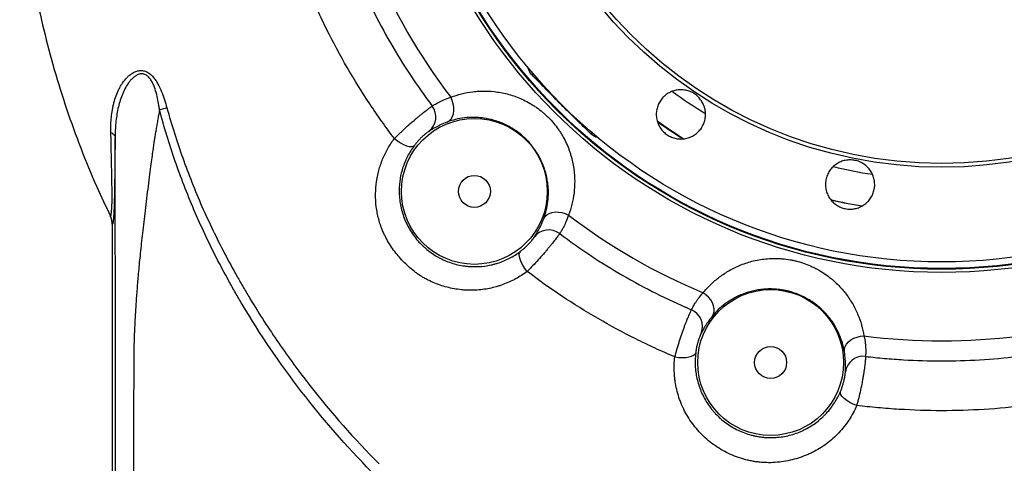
# Model space of a CAD drawing. Header units: millimetres. Extents: x 5255 to 12005, y 4675 to 12925.
# Tile 2 of 15: x 5726 to 8426, y 6648 to 7864. Entities that reach past the tile are written whole.
import ezdxf

# ---------------------------------------------------------------- set-up
doc = ezdxf.new("R2010")
doc.units = ezdxf.units.MM
doc.header["$LTSCALE"] = 5

msp = doc.modelspace()

# ---------------------------------------------------------------- linework, layer by layer
at = {"color": 7, "linetype": 'Continuous', "lineweight": 25}
msp.add_line((5979.5, 7303.7), (5979.5, 5800.2), dxfattribs=at)
at = {"color": 7, "linetype": 'Continuous', "lineweight": 25, "flags": 128}
for points in [[(6898.1, 7583.8), (6903.9, 7587.2), (6908.8, 7592.3), (6912.7, 7598.8), (6915.2, 7606.5), (6916.5, 7615.1), (6916.4, 7624.2), (6914.8, 7633.6), (6912, 7642.9), (6907.9, 7651.7)], [(6753.4, 7538.3), (6761.7, 7532.1), (6770.2, 7526.7), (6778.7, 7522.2), (6786.7, 7518.9), (6794, 7517), (6800.2, 7516.4), (6805, 7517.3), (6808.3, 7519.6)], [(7163.1, 7318.7), (7166.5, 7324.6), (7171.6, 7329.5), (7178.1, 7333.3), (7185.8, 7335.9), (7194.4, 7337.2), (7203.6, 7337), (7213, 7335.5), (7222.2, 7332.7), (7231, 7328.6)], [(7117.6, 7174.1), (7111.4, 7182.3), (7106, 7190.9), (7101.5, 7199.3), (7098.2, 7207.4), (7096.3, 7214.6), (7095.7, 7220.8), (7096.6, 7225.6), (7098.9, 7228.9)], [(7625.5, 7051.8), (7628.8, 7057.7), (7630.6, 7064.5), (7630.6, 7072.1), (7629, 7080), (7625.8, 7088.1), (7621.1, 7095.9), (7615.1, 7103.3), (7608, 7109.9), (7600.1, 7115.5)], [(7987.6, 6954.8), (7987.6, 6961.5), (7989.5, 6968.3), (7993.3, 6974.9), (7998.6, 6981), (8005.4, 6986.4), (8013.5, 6990.8), (8022.4, 6994.2), (8031.8, 6996.4), (8041.4, 6997.3)], [(7522.7, 6939.9), (7533, 6938.6), (7543.1, 6938.1), (7552.7, 6938.5), (7561.4, 6939.7), (7568.7, 6941.6), (7574.3, 6944.2), (7578.1, 6947.4), (7579.8, 6951)], [(8021.6, 6806.6), (8011.9, 6810.6), (8002.8, 6815.3), (7994.5, 6820.4), (7987.5, 6825.8), (7982, 6831.1), (7978.3, 6836.3), (7976.6, 6840.9), (7976.9, 6844.9)]]:
    msp.add_lwpolyline(points, dxfattribs=at)
at = {"color": 8, "linetype": 'Continuous', "lineweight": 25, "flags": 128}
msp.add_lwpolyline([(8035.2, 7352.8), (7987.4, 7361.6), (7950.7, 7369.6)], dxfattribs=at)
at = {"color": 7, "linetype": 'Continuous', "lineweight": 25}
for centre, radius in [((8254.5, 8675.2), 1503.7), ((8254.5, 8675.2), 1494.9), ((8254.5, 8675.2), 1493), ((8254.5, 8675.2), 1475), ((8254.5, 8675.2), 1215.5), ((8254.5, 8675.2), 1205), ((6972.9, 7393.6), 200), ((6972.9, 7393.6), 43.8), ((7785.4, 6924.5), 200), ((7785.4, 6924.5), 43.8)]:
    msp.add_circle(centre, radius, dxfattribs=at)
for centre, radius, start, end in [((8254.5, 8675.2), 1691.4, 202.7628, 217.2372), ((6817.5, 7597.5), 49.7, 307.8883, 37.1488), ((8254.5, 8675.2), 1691.4, 232.7628, 247.2372), ((7176.8, 7238.1), 49.8, 52.8555, 142.108), ((7548.7, 7023.1), 49.8, 337.9125, 67.1213), ((8254.5, 8675.2), 1691.4, 262.7628, 277.2372), ((8039.7, 6891.9), 49.7, 82.8494, 172.1134)]:
    msp.add_arc(centre, radius, start, end, dxfattribs=at)
at = {"color": 8, "linetype": 'Continuous', "lineweight": 25}
for centre, radius, start, end in [((6989.9, 7829.4), 183.2, 320.4503, 321.8216), ((8254.5, 8675.2), 1249.3, 233.7742, 238.7316), ((8254.5, 8675.2), 1339.3, 234.3545, 238.1467), ((8254.5, 8675.2), 1340.5, 234.4287, 238.0808), ((7408.7, 7410.6), 183.2, 128.1784, 129.5497), ((8254.5, 8675.2), 1249.3, 256.2633, 261.2531), ((8254.5, 8675.2), 1339.3, 256.833, 260.6473)]:
    msp.add_arc(centre, radius, start, end, dxfattribs=at)
at = {"color": 7, "linetype": 'Continuous', "lineweight": 25}
for points, knots in [([(5725.7, 8285.8), (5726.7, 8268.6), (5729.5, 8219.1), (5737.8, 8137.5), (5750.8, 8041.1), (5768.4, 7940.5), (5791.2, 7835.8), (5819.9, 7727.2), (5853.6, 7619.2), (5892.6, 7512.1), (5932.7, 7413.9), (5962.1, 7352.5), (5975, 7325.7)], [0, 0, 0, 0, 0.05169, 0.148991, 0.246241, 0.343989, 0.455714, 0.56818, 0.681446, 0.795572, 0.910627, 1, 1, 1, 1]), ([(6648.5, 7988.8), (6655.4, 7972.8), (6662.5, 7956.8), (6673.5, 7932.9), (6677.3, 7925), (6684.9, 7909.2), (6688.8, 7901.3), (6708.4, 7862.1), (6725, 7831.3), (6759.8, 7771), (6778.1, 7741.5), (6816.4, 7683.6), (6836.3, 7655.3), (6857.1, 7627.6)], [0, 0, 0, 0, 0.125, 0.125, 0.1875, 0.1875, 0.25, 0.25, 0.5, 0.5, 0.75, 0.75, 1, 1, 1, 1]), ([(6753.4, 7538.3), (6741.7, 7553.8), (6730.2, 7569.5), (6707.7, 7601.2), (6696.6, 7617.2), (6664.3, 7665.8), (6643.8, 7698.9), (6604.7, 7766.6), (6586.1, 7801.1), (6564.2, 7845.2), (6559.9, 7854), (6551.4, 7871.8), (6547.2, 7880.7), (6534.9, 7907.5), (6527, 7925.5), (6519.4, 7943.5)], [0, 0, 0, 0, 0.125, 0.125, 0.25, 0.25, 0.5, 0.5, 0.75, 0.75, 0.8125, 0.8125, 0.875, 0.875, 1, 1, 1, 1]), ([(5975.8, 7555.3), (5975.5, 7569.3), (5975.9, 7583.2), (5978, 7603.6), (5978.9, 7610.4), (5980.6, 7620.4), (5981.3, 7623.7), (5982.7, 7630.3), (5983.5, 7633.6), (5986, 7643.2), (5988, 7649.5), (5992.5, 7661.9), (5995.1, 7667.9), (5999.4, 7676.6), (6001, 7679.5), (6004.3, 7685.2), (6006, 7688), (6011.6, 7696.1), (6015.6, 7701.1), (6022.4, 7708.1), (6024.8, 7710.3), (6029.9, 7714.4), (6032.6, 7716.3), (6038.2, 7719.7), (6041.2, 7721.1), (6045.8, 7722.8), (6047.4, 7723.3), (6050.7, 7724.1), (6052.3, 7724.4), (6055.7, 7724.8), (6057.4, 7724.9), (6060.8, 7724.8), (6062.6, 7724.7), (6067.8, 7723.8), (6071.2, 7722.7), (6076.1, 7720.3), (6077.7, 7719.4), (6080.8, 7717.3), (6082.4, 7716.2), (6085.3, 7713.8), (6086.7, 7712.6), (6089.4, 7709.9), (6090.7, 7708.4), (6094.5, 7704.1), (6096.8, 7701), (6101.1, 7694.5), (6103.1, 7691.1), (6108.7, 7680.8), (6111.9, 7673.8), (6117.8, 7659.4), (6120.4, 7652.1), (6125.2, 7637.3), (6127.4, 7629.8), (6129.5, 7622.3)], [0, 0, 0, 0, 0.125, 0.125, 0.1875, 0.1875, 0.21875, 0.21875, 0.25, 0.25, 0.3125, 0.3125, 0.375, 0.375, 0.40625, 0.40625, 0.4375, 0.4375, 0.5, 0.5, 0.53125, 0.53125, 0.5625, 0.5625, 0.59375, 0.59375, 0.609375, 0.609375, 0.625, 0.625, 0.640625, 0.640625, 0.65625, 0.65625, 0.6875, 0.6875, 0.703125, 0.703125, 0.71875, 0.71875, 0.734375, 0.734375, 0.75, 0.75, 0.78125, 0.78125, 0.8125, 0.8125, 0.875, 0.875, 0.9375, 0.9375, 1, 1, 1, 1]), ([(6109.3, 7617.2), (6109, 7618.9), (6108.8, 7620.7), (6108.3, 7624.2), (6108, 7626), (6107.2, 7631.3), (6106.6, 7634.8), (6104.6, 7645.4), (6103.2, 7652.3), (6099.7, 7666.1), (6097.7, 7673), (6093.9, 7683.1), (6092.6, 7686.4), (6089.5, 7692.9), (6087.8, 7696), (6084.9, 7700.5), (6083.9, 7701.9), (6081.7, 7704.7), (6080.5, 7706), (6078.1, 7708.5), (6076.8, 7709.6), (6074.1, 7711.7), (6072.6, 7712.6), (6069.6, 7714.1), (6068.1, 7714.7), (6064.9, 7715.5), (6063.3, 7715.8), (6058.5, 7716), (6055.4, 7715.5), (6050.9, 7714), (6049.4, 7713.4), (6046.7, 7712.1), (6045.3, 7711.3), (6041.4, 7708.9), (6039, 7707), (6035.5, 7703.8), (6034.3, 7702.7), (6032.1, 7700.5), (6031.1, 7699.4), (6028, 7695.9), (6026.1, 7693.4), (6020.6, 7685.8), (6017.3, 7680.4), (6012.9, 7672), (6011.5, 7669.1), (6008.8, 7663.3), (6007.6, 7660.4), (6001.7, 7645.5), (5998.1, 7633.2), (5993.9, 7614.1), (5992.8, 7607.6), (5990.8, 7594.5), (5990, 7587.9), (5988.7, 7574.6), (5988.3, 7567.9), (5987.8, 7557.8), (5987.7, 7554.4), (5987.6, 7549.4), (5987.5, 7547.7), (5987.5, 7544.3), (5987.5, 7542.6), (5987.4, 7540.9)], [0, 0, 0, 0, 0.015625, 0.015625, 0.03125, 0.03125, 0.0625, 0.0625, 0.125, 0.125, 0.1875, 0.1875, 0.21875, 0.21875, 0.25, 0.25, 0.265625, 0.265625, 0.28125, 0.28125, 0.296875, 0.296875, 0.3125, 0.3125, 0.328125, 0.328125, 0.34375, 0.34375, 0.375, 0.375, 0.390625, 0.390625, 0.40625, 0.40625, 0.4375, 0.4375, 0.453125, 0.453125, 0.46875, 0.46875, 0.5, 0.5, 0.5625, 0.5625, 0.59375, 0.59375, 0.625, 0.625, 0.75, 0.75, 0.8125, 0.8125, 0.875, 0.875, 0.9375, 0.9375, 0.96875, 0.96875, 0.984375, 0.984375, 1, 1, 1, 1]), ([(7292, 7551.8), (7285.2, 7558.4), (7278.4, 7565), (7264.8, 7578.2), (7258, 7584.9), (7237.7, 7604.7), (7224.2, 7618.1), (7197.4, 7644.9), (7184.1, 7658.4), (7164.2, 7678.7), (7157.6, 7685.5), (7144.4, 7699.1), (7137.8, 7705.9), (7131.2, 7712.7)], [0, 0, 0, 0, 0.125, 0.125, 0.25, 0.25, 0.5, 0.5, 0.75, 0.75, 0.875, 0.875, 1, 1, 1, 1]), ([(7539.2, 7537.2), (7534.8, 7537.2), (7530.4, 7537.6), (7523.9, 7538.9), (7521.8, 7539.4), (7517.5, 7540.7), (7515.4, 7541.5), (7509.3, 7544), (7505.4, 7546.1), (7499.9, 7549.8), (7498.1, 7551.1), (7494.7, 7553.9), (7493.1, 7555.4), (7488.4, 7560.1), (7485.6, 7563.5), (7481.9, 7569), (7480.7, 7570.9), (7478.7, 7574.8), (7476.8, 7578.8), (7475.3, 7582.9), (7474, 7587.2), (7473.5, 7589.3), (7472.2, 7595.9), (7471.7, 7600.2), (7471.7, 7606.9), (7471.8, 7609.1), (7472.3, 7613.5), (7472.6, 7615.7), (7473.9, 7622.2), (7475.2, 7626.4), (7477.7, 7632.5), (7478.7, 7634.5), (7480.7, 7638.4), (7481.9, 7640.3), (7485.5, 7645.8), (7488.3, 7649.2), (7494.6, 7655.5), (7498, 7658.3), (7503.5, 7662), (7505.4, 7663.1), (7509.3, 7665.2), (7511.3, 7666.2), (7517.5, 7668.7), (7521.7, 7670), (7528.2, 7671.3), (7530.4, 7671.6), (7534.8, 7672.1), (7537, 7672.2), (7543.6, 7672.2), (7548, 7671.8), (7554.5, 7670.5), (7556.7, 7669.9), (7560.9, 7668.6), (7565.1, 7667.2), (7569, 7665.3), (7572.9, 7663.2), (7574.9, 7662.1), (7580.4, 7658.4), (7583.8, 7655.6), (7588.5, 7650.9), (7590, 7649.3), (7592.8, 7645.8), (7594.1, 7644), (7597.8, 7638.5), (7599.9, 7634.7), (7602.4, 7628.5), (7603.2, 7626.4), (7604.5, 7622.2), (7605, 7620), (7606.3, 7613.6), (7606.7, 7609.2), (7606.7, 7602.5), (7606.6, 7600.3), (7606.2, 7595.9), (7605.9, 7593.7), (7605, 7589.4), (7604.5, 7587.3), (7603.2, 7583), (7602.5, 7580.9), (7599.9, 7574.8), (7597.8, 7570.9), (7593, 7563.6), (7590.1, 7560.1), (7583.9, 7553.9), (7580.5, 7551.1), (7575, 7547.4), (7573, 7546.2), (7569.1, 7544.1), (7565.2, 7542.2), (7561, 7540.8), (7556.8, 7539.5), (7554.7, 7538.9), (7548.1, 7537.6), (7543.7, 7537.2), (7539.2, 7537.2)], [0, 0, 0, 0, 0.03125, 0.03125, 0.046875, 0.046875, 0.0625, 0.0625, 0.09375, 0.09375, 0.109375, 0.109375, 0.125, 0.125, 0.15625, 0.15625, 0.171875, 0.171875, 0.1875, 0.203125, 0.203125, 0.21875, 0.21875, 0.25, 0.25, 0.265625, 0.265625, 0.28125, 0.28125, 0.3125, 0.3125, 0.328125, 0.328125, 0.34375, 0.34375, 0.375, 0.375, 0.40625, 0.40625, 0.421875, 0.421875, 0.4375, 0.4375, 0.46875, 0.46875, 0.484375, 0.484375, 0.5, 0.5, 0.53125, 0.53125, 0.546875, 0.546875, 0.5625, 0.578125, 0.578125, 0.59375, 0.59375, 0.625, 0.625, 0.640625, 0.640625, 0.65625, 0.65625, 0.6875, 0.6875, 0.703125, 0.703125, 0.71875, 0.71875, 0.75, 0.75, 0.765625, 0.765625, 0.78125, 0.78125, 0.796875, 0.796875, 0.8125, 0.8125, 0.84375, 0.84375, 0.875, 0.875, 0.90625, 0.90625, 0.921875, 0.921875, 0.9375, 0.953125, 0.953125, 0.96875, 0.96875, 1, 1, 1, 1]), ([(6857.1, 7627.6), (6858.8, 7628.5), (6861, 7629.9), (6866.7, 7633.4), (6870.1, 7635.4), (6875.4, 7638.2), (6876.5, 7638.8), (6878.8, 7640), (6880, 7640.6), (6883.6, 7642.3), (6886.2, 7643.5), (6894.6, 7647.1), (6900.9, 7649.5), (6907.9, 7651.7)], [0, 0, 0, 0, 0.25, 0.25, 0.5, 0.5, 0.5625, 0.5625, 0.625, 0.625, 0.75, 0.75, 1, 1, 1, 1]), ([(6907.9, 7651.7), (6917.6, 7655.4), (6927.4, 7658.5), (6947.7, 7663.5), (6958.1, 7665.5), (6974.1, 7667.4), (6979.5, 7667.9), (6990.5, 7668.5), (6996.1, 7668.7), (7013.1, 7668.5), (7024.5, 7667.7), (7047.9, 7664.3), (7059.7, 7661.8), (7077.8, 7656.4), (7083.9, 7654.3), (7095.9, 7649.7), (7101.9, 7647.2), (7113.9, 7641.4), (7119.9, 7638.3), (7128.8, 7633.1), (7131.7, 7631.3), (7137.6, 7627.6), (7140.5, 7625.6), (7149.1, 7619.6), (7154.6, 7615.3), (7162.8, 7608.5), (7165.4, 7606.2), (7170.7, 7601.3), (7173.3, 7598.8), (7186, 7586.1), (7195, 7575.3), (7205.1, 7561), (7207, 7558.1), (7210.8, 7552.2), (7212.6, 7549.2), (7217.7, 7540.3), (7220.9, 7534.3), (7226.6, 7522.3), (7229.2, 7516.3), (7232.6, 7507.2), (7233.7, 7504.2), (7235.8, 7498.1), (7236.7, 7495.1), (7241.2, 7480.1), (7243.7, 7468.3), (7246.2, 7450.8), (7246.8, 7445), (7247.7, 7433.5), (7247.9, 7427.8), (7248, 7410.9), (7247.4, 7400), (7244.8, 7378.7), (7242.8, 7368.3), (7237.8, 7348.1), (7234.7, 7338.2), (7231, 7328.6)], [0, 0, 0, 0, 0.0625, 0.0625, 0.125, 0.125, 0.15625, 0.15625, 0.1875, 0.1875, 0.25, 0.25, 0.3125, 0.3125, 0.34375, 0.34375, 0.375, 0.375, 0.40625, 0.40625, 0.421875, 0.421875, 0.4375, 0.4375, 0.46875, 0.46875, 0.484375, 0.484375, 0.5, 0.5, 0.5625, 0.5625, 0.578125, 0.578125, 0.59375, 0.59375, 0.625, 0.625, 0.65625, 0.65625, 0.671875, 0.671875, 0.6875, 0.6875, 0.75, 0.75, 0.78125, 0.78125, 0.8125, 0.8125, 0.875, 0.875, 0.9375, 0.9375, 1, 1, 1, 1]), ([(6109.3, 7617.1), (6108.3, 7612.1), (6106.5, 7602.3), (6103.9, 7587.8), (6101.5, 7574.1), (6099.2, 7561), (6097.2, 7548.6), (6095.3, 7536.8), (6093.3, 7524.4), (6091.2, 7509.5), (6088.6, 7490.4), (6085.5, 7466.9), (6081.8, 7439.1), (6076.4, 7396.4), (6069.7, 7342.6), (6062.5, 7280.9), (6056.5, 7225.3), (6052.3, 7183.1), (6049.6, 7152.5), (6047.9, 7131.6), (6046.3, 7111.1), (6044.9, 7090.8), (6043.6, 7070.8), (6042.4, 7051.1), (6041.4, 7031.7), (6040.5, 7012.6), (6039.8, 6993.7), (6039.2, 6975.2), (6038.8, 6956.9), (6038.5, 6940.2), (6038.4, 6919.4), (6038.4, 6888.9), (6038.3, 6841.9), (6038.3, 6778.6), (6038.3, 6654.1), (6038.3, 6474.9), (6038.3, 6247.5), (6038.3, 6022.9), (6038.3, 5874.1), (6038.3, 5800.2)], [0, 0, 0, 0, 0.008429, 0.016479, 0.024149, 0.03144, 0.038352, 0.044885, 0.051039, 0.059146, 0.069699, 0.082697, 0.098141, 0.116031, 0.153458, 0.187543, 0.218288, 0.245695, 0.257357, 0.268853, 0.280183, 0.291347, 0.302347, 0.313183, 0.323855, 0.334363, 0.344708, 0.354891, 0.364911, 0.37477, 0.382484, 0.399226, 0.424995, 0.459792, 0.503616, 0.630035, 0.754906, 0.878227, 1, 1, 1, 1]), ([(6690, 6625.8), (6621.7, 6695.2), (6558.1, 6768), (6440, 6920.9), (6385.5, 7000.8), (6329.7, 7094.8), (6323.5, 7105.4), (6311.5, 7126.4), (6305.5, 7137), (6287.9, 7168.9), (6276.5, 7190.2), (6254.4, 7233.3), (6243.7, 7255), (6223.2, 7298.7), (6213.3, 7320.7), (6184.8, 7387.2), (6167.4, 7432.2), (6135.9, 7523.6), (6121.7, 7570), (6109.3, 7617.1)], [0, 0, 0, 0, 0.25, 0.25, 0.5, 0.5, 0.53125, 0.53125, 0.5625, 0.5625, 0.625, 0.625, 0.6875, 0.6875, 0.75, 0.75, 0.875, 0.875, 1, 1, 1, 1]), ([(6129.5, 7622.3), (6142.3, 7576), (6156.8, 7530.3), (6188.9, 7440.4), (6206.5, 7396.2), (6235.2, 7330.7), (6245.2, 7309.1), (6265.9, 7266.1), (6276.6, 7244.8), (6298.8, 7202.5), (6310.2, 7181.5), (6327.8, 7150.2), (6333.8, 7139.8), (6345.9, 7119.1), (6352, 7108.7), (6370.6, 7077.9), (6383.3, 7057.5), (6409.4, 7017.2), (6422.8, 6997.2), (6463.6, 6938), (6492, 6899.5), (6580.4, 6786.5), (6643.8, 6714.8), (6711.5, 6646.6)], [0, 0, 0, 0, 0.125, 0.125, 0.25, 0.25, 0.3125, 0.3125, 0.375, 0.375, 0.4375, 0.4375, 0.46875, 0.46875, 0.5, 0.5, 0.5625, 0.5625, 0.625, 0.625, 0.75, 0.75, 1, 1, 1, 1]), ([(6753.4, 7538.3), (6758.3, 7543.3), (6763.4, 7548.2), (6771.2, 7555.8), (6773.9, 7558.3), (6779.4, 7563.4), (6782.1, 7565.9), (6790.3, 7573.4), (6795.7, 7578.2), (6802.5, 7584.1), (6803.9, 7585.3), (6806.6, 7587.6), (6807.9, 7588.7), (6811.8, 7592.1), (6814.4, 7594.2), (6819.4, 7598.3), (6821.9, 7600.4), (6825.4, 7603.3), (6826.6, 7604.2), (6828.9, 7606), (6830, 7606.9), (6835.5, 7611.3), (6839.5, 7614.4), (6843.8, 7617.7), (6844.7, 7618.4), (6846.3, 7619.6), (6847.1, 7620.2), (6849.3, 7621.8), (6850.6, 7622.8), (6853, 7624.6), (6854, 7625.3), (6855.8, 7626.6), (6856.6, 7627.2), (6857.1, 7627.6)], [0, 0, 0, 0, 0.125, 0.125, 0.1875, 0.1875, 0.25, 0.25, 0.375, 0.375, 0.40625, 0.40625, 0.4375, 0.4375, 0.5, 0.5, 0.5625, 0.5625, 0.59375, 0.59375, 0.625, 0.625, 0.75, 0.75, 0.78125, 0.78125, 0.8125, 0.8125, 0.875, 0.875, 0.9375, 0.9375, 1, 1, 1, 1]), ([(7163.1, 7318.7), (7165.9, 7326.2), (7168.2, 7333.9), (7172, 7349.6), (7173.5, 7357.7), (7175.4, 7374.4), (7175.9, 7383), (7175.8, 7394.1), (7175.8, 7396.3), (7175.6, 7400.8), (7175.5, 7403.1), (7175, 7409.9), (7174.5, 7414.6), (7172.5, 7428.6), (7170.5, 7438.1), (7166.2, 7452.7), (7164.5, 7457.7), (7160.8, 7467.7), (7158.7, 7472.8), (7153.9, 7482.8), (7151.3, 7487.9), (7147, 7495.4), (7145.5, 7497.9), (7142.3, 7502.9), (7140.6, 7505.4), (7132.1, 7517.8), (7124.3, 7527.1), (7113.2, 7538.2), (7111, 7540.4), (7106.4, 7544.5), (7104.1, 7546.6), (7097.1, 7552.4), (7092.2, 7556.1), (7084.9, 7561.2), (7082.4, 7562.9), (7077.4, 7566.1), (7074.8, 7567.6), (7067.3, 7571.9), (7062.3, 7574.5), (7052.3, 7579.2), (7047.3, 7581.3), (7039.8, 7584.2), (7037.3, 7585.1), (7032.4, 7586.7), (7029.9, 7587.5), (7017.6, 7591.1), (7008, 7593.1), (6994.1, 7595.1), (6989.4, 7595.6), (6980.3, 7596.3), (6975.8, 7596.5), (6962.4, 7596.6), (6953.8, 7596.1), (6937.1, 7594.2), (6929, 7592.7), (6913.2, 7588.9), (6905.5, 7586.5), (6898.1, 7583.8)], [0, 0, 0, 0, 0.0625, 0.0625, 0.125, 0.125, 0.1875, 0.1875, 0.203125, 0.203125, 0.21875, 0.21875, 0.25, 0.25, 0.3125, 0.3125, 0.34375, 0.34375, 0.375, 0.375, 0.40625, 0.40625, 0.421875, 0.421875, 0.4375, 0.4375, 0.5, 0.5, 0.515625, 0.515625, 0.53125, 0.53125, 0.5625, 0.5625, 0.578125, 0.578125, 0.59375, 0.59375, 0.625, 0.625, 0.65625, 0.65625, 0.671875, 0.671875, 0.6875, 0.6875, 0.75, 0.75, 0.78125, 0.78125, 0.8125, 0.8125, 0.875, 0.875, 0.9375, 0.9375, 1, 1, 1, 1]), ([(6898.1, 7583.8), (6890.8, 7581.1), (6884.5, 7578.3), (6876.2, 7574.4), (6873.6, 7573.1), (6868.9, 7570.5), (6866.6, 7569.3), (6860.5, 7565.9), (6857.2, 7563.9), (6851.7, 7560.5), (6849.6, 7559.2), (6848, 7558.3)], [0, 0, 0, 0, 0.25, 0.25, 0.375, 0.375, 0.5, 0.5, 0.75, 0.75, 1, 1, 1, 1]), ([(5979.1, 7363), (5979.1, 7363.3), (5979.1, 7363.5), (5979.1, 7363.9), (5979.1, 7364.6), (5979.1, 7365.3), (5979.1, 7366.8), (5979.1, 7367.9), (5979.1, 7371.3), (5979.2, 7373.7), (5979.1, 7381.7), (5979.1, 7387.8), (5979, 7401.1), (5978.9, 7408.4), (5978.7, 7418.2), (5978.7, 7420.2), (5978.6, 7424.3), (5978.6, 7426.3), (5978.5, 7432.5), (5978.4, 7436.7), (5978.1, 7449.5), (5978, 7458.4), (5977.6, 7476.6), (5977.4, 7486), (5976.8, 7514.7), (5976.3, 7534.6), (5975.8, 7555.3)], [0, 0, 0, 0, 0.007812, 0.007812, 0.015625, 0.03125, 0.03125, 0.0625, 0.0625, 0.125, 0.125, 0.25, 0.25, 0.375, 0.375, 0.40625, 0.40625, 0.4375, 0.4375, 0.5, 0.5, 0.625, 0.625, 0.75, 0.75, 1, 1, 1, 1]), ([(5975.8, 7555.3), (5979.5, 7553.2), (5982.4, 7550.9), (5986.3, 7546), (5987.4, 7543.5), (5987.4, 7540.9)], [0, 0, 0, 0, 0.5, 0.5, 1, 1, 1, 1]), ([(5987.4, 7540.8), (5987.3, 7528), (5987.1, 7502.2), (5986.8, 7465.6), (5986.3, 7431.3), (5985.9, 7403.3), (5985.5, 7381.3), (5985.1, 7364.5), (5984.6, 7349.1), (5984, 7336.4), (5983.6, 7328.3), (5983.4, 7325.5), (5983.3, 7325.3)], [0, 0, 0, 0, 0.124181, 0.248842, 0.373179, 0.496914, 0.582975, 0.669223, 0.755149, 0.872966, 0.991122, 1, 1, 1, 1]), ([(5988.3, 5800.2), (5988.3, 5943.3), (5988.3, 6232.9), (5988.3, 6547.5), (5988.3, 6744.2), (5988.3, 6819.5), (5988.3, 6877.2), (5988.3, 6916.1), (5988.3, 6935), (5988.3, 6952.5), (5988.3, 6970.1), (5988.3, 6988.9), (5988.3, 7020), (5988.3, 7064.1), (5988.2, 7136.5), (5988, 7231.4), (5987.9, 7320.5), (5987.8, 7391.6), (5987.7, 7435.7), (5987.6, 7475), (5987.5, 7503.4), (5987.5, 7523.6), (5987.5, 7535), (5987.4, 7540.8)], [0, 0, 0, 0, 0.246404, 0.498799, 0.541846, 0.585067, 0.628465, 0.641317, 0.652123, 0.660882, 0.671546, 0.682356, 0.693313, 0.724998, 0.758261, 0.818027, 0.888614, 0.912197, 0.940886, 0.96499, 0.980121, 0.989925, 1, 1, 1, 1]), ([(6721.2, 7285.3), (6721.1, 7285.6), (6721, 7285.9), (6720.7, 7286.6), (6720.3, 7287.6), (6719.4, 7290), (6717.6, 7294.7), (6716.1, 7298.8), (6713.4, 7306.9), (6711.8, 7312.4), (6708.9, 7323.5), (6707.6, 7329), (6705.5, 7340.3), (6704.6, 7345.9), (6702.5, 7362.7), (6701.9, 7373.9), (6702, 7390.6), (6702.2, 7396.2), (6702.9, 7407.3), (6703.5, 7412.9), (6705.8, 7429.4), (6708, 7440.3), (6713.6, 7461.4), (6717.1, 7471.7), (6723.3, 7486.8), (6725.6, 7491.8), (6730.4, 7501.6), (6732.9, 7506.4), (6741, 7520.6), (6746.9, 7529.7), (6753.4, 7538.3)], [0, 0, 0, 0, 0.003906, 0.003906, 0.007813, 0.015625, 0.03125, 0.0625, 0.0625, 0.125, 0.125, 0.1875, 0.1875, 0.25, 0.25, 0.375, 0.375, 0.4375, 0.4375, 0.5, 0.5, 0.625, 0.625, 0.75, 0.75, 0.8125, 0.8125, 0.875, 0.875, 1, 1, 1, 1]), ([(6848, 7558.3), (6847.6, 7558), (6847, 7557.6), (6845.3, 7556.4), (6844.3, 7555.7), (6842.4, 7554.3), (6841.7, 7553.8), (6840.3, 7552.6), (6839.5, 7552), (6837.9, 7550.7), (6837.1, 7550), (6835.3, 7548.5), (6834.3, 7547.7), (6831.4, 7545.1), (6829.3, 7543.2), (6826.1, 7540), (6824.9, 7538.9), (6822.7, 7536.6), (6821.6, 7535.4), (6819.4, 7533), (6818.3, 7531.8), (6816.1, 7529.3), (6815.1, 7528.1), (6813, 7525.6), (6812, 7524.4), (6810.1, 7522), (6809.2, 7520.8), (6808.3, 7519.6)], [0, 0, 0, 0, 0.125, 0.125, 0.25, 0.25, 0.3125, 0.3125, 0.375, 0.375, 0.4375, 0.4375, 0.5, 0.5, 0.625, 0.625, 0.6875, 0.6875, 0.75, 0.75, 0.8125, 0.8125, 0.875, 0.875, 0.9375, 0.9375, 1, 1, 1, 1]), ([(6808.3, 7519.6), (6801.2, 7510.2), (6795, 7500.3), (6788.2, 7487.1), (6786.9, 7484.4), (6784.4, 7479), (6783.3, 7476.3), (6779.9, 7468.1), (6777.9, 7462.5), (6772.5, 7445.5), (6769.9, 7433.7), (6766.7, 7409.4), (6766.2, 7397.1), (6767.1, 7378.6), (6767.7, 7372.4), (6769.4, 7360), (6770.6, 7353.7), (6773.5, 7341.4), (6775.2, 7335.3), (6779.2, 7323.3), (6781.5, 7317.3), (6786.6, 7305.6), (6789.5, 7299.8), (6795.8, 7288.4), (6799.2, 7282.9), (6810.1, 7266.9), (6818.4, 7257), (6829.9, 7245.5), (6832.3, 7243.2), (6837.2, 7238.8), (6839.6, 7236.7), (6847.1, 7230.5), (6852.3, 7226.6), (6863, 7219.4), (6868.4, 7216), (6876.9, 7211.4), (6879.7, 7209.9), (6885.5, 7207.1), (6888.5, 7205.7), (6903.3, 7199.3), (6915.3, 7195.3), (6933.6, 7191.1), (6939.8, 7190), (6949.1, 7188.7), (6952.2, 7188.4), (6958.4, 7187.8), (6961.5, 7187.6), (6977.1, 7186.9), (6989.3, 7187.5), (7007.2, 7189.8), (7013.2, 7190.9), (7022, 7192.8), (7024.9, 7193.5), (7030.7, 7195.1), (7033.6, 7195.9), (7047.9, 7200.4), (7058.8, 7205), (7079.6, 7215.7), (7089.5, 7221.9), (7098.9, 7228.9)], [0, 0, 0, 0, 0.0625, 0.0625, 0.078125, 0.078125, 0.09375, 0.09375, 0.125, 0.125, 0.1875, 0.1875, 0.25, 0.25, 0.28125, 0.28125, 0.3125, 0.3125, 0.34375, 0.34375, 0.375, 0.375, 0.40625, 0.40625, 0.4375, 0.4375, 0.5, 0.5, 0.515625, 0.515625, 0.53125, 0.53125, 0.5625, 0.5625, 0.59375, 0.59375, 0.609375, 0.609375, 0.625, 0.625, 0.6875, 0.6875, 0.71875, 0.71875, 0.734375, 0.734375, 0.75, 0.75, 0.8125, 0.8125, 0.84375, 0.84375, 0.859375, 0.859375, 0.875, 0.875, 0.9375, 0.9375, 1, 1, 1, 1]), ([(8029.2, 7350.1), (8025.1, 7348.4), (8020.8, 7347.1), (8014.4, 7345.8), (8012.2, 7345.5), (8007.8, 7345), (8005.5, 7344.9), (7998.9, 7344.9), (7994.5, 7345.4), (7988, 7346.7), (7985.9, 7347.2), (7981.6, 7348.5), (7979.5, 7349.2), (7973.4, 7351.8), (7969.6, 7353.8), (7964, 7357.5), (7962.2, 7358.9), (7958.8, 7361.7), (7955.5, 7364.6), (7952.6, 7367.9), (7949.8, 7371.3), (7948.5, 7373.1), (7944.8, 7378.6), (7942.7, 7382.5), (7940.2, 7388.6), (7939.4, 7390.7), (7938.1, 7394.9), (7937.6, 7397.1), (7936.3, 7403.6), (7935.9, 7408), (7935.8, 7414.6), (7936, 7416.8), (7936.4, 7421.3), (7936.7, 7423.4), (7938, 7429.9), (7939.3, 7434.1), (7942.7, 7442.4), (7944.8, 7446.2), (7948.4, 7451.7), (7949.7, 7453.5), (7952.5, 7456.9), (7954, 7458.6), (7958.7, 7463.3), (7962.1, 7466.1), (7967.6, 7469.8), (7969.5, 7470.9), (7973.5, 7473), (7975.5, 7473.9), (7981.6, 7476.5), (7985.8, 7477.8), (7992.3, 7479.1), (7994.5, 7479.4), (7998.9, 7479.8), (8003.3, 7480), (8007.7, 7479.8), (8012.1, 7479.4), (8014.3, 7479.1), (8020.8, 7477.8), (8025.1, 7476.5), (8031.2, 7474), (8033.2, 7473), (8037.1, 7470.9), (8039, 7469.8), (8044.5, 7466.1), (8047.9, 7463.3), (8052.6, 7458.7), (8054.1, 7457), (8056.9, 7453.6), (8058.2, 7451.8), (8061.9, 7446.3), (8064, 7442.4), (8066.5, 7436.3), (8067.3, 7434.2), (8068.6, 7430), (8069.1, 7427.8), (8070, 7423.5), (8070.3, 7421.3), (8070.7, 7416.9), (8070.8, 7414.7), (8070.9, 7408.1), (8070.4, 7403.7), (8068.7, 7395), (8067.4, 7390.7), (8064, 7382.6), (8062, 7378.7), (8058.3, 7373.2), (8057, 7371.4), (8054.2, 7367.9), (8051.2, 7364.7), (8047.9, 7361.7), (8044.5, 7358.9), (8042.8, 7357.6), (8037.2, 7353.9), (8033.3, 7351.8), (8029.2, 7350.1)], [0, 0, 0, 0, 0.03125, 0.03125, 0.046875, 0.046875, 0.0625, 0.0625, 0.09375, 0.09375, 0.109375, 0.109375, 0.125, 0.125, 0.15625, 0.15625, 0.171875, 0.171875, 0.1875, 0.203125, 0.203125, 0.21875, 0.21875, 0.25, 0.25, 0.265625, 0.265625, 0.28125, 0.28125, 0.3125, 0.3125, 0.328125, 0.328125, 0.34375, 0.34375, 0.375, 0.375, 0.40625, 0.40625, 0.421875, 0.421875, 0.4375, 0.4375, 0.46875, 0.46875, 0.484375, 0.484375, 0.5, 0.5, 0.53125, 0.53125, 0.546875, 0.546875, 0.5625, 0.578125, 0.578125, 0.59375, 0.59375, 0.625, 0.625, 0.640625, 0.640625, 0.65625, 0.65625, 0.6875, 0.6875, 0.703125, 0.703125, 0.71875, 0.71875, 0.75, 0.75, 0.765625, 0.765625, 0.78125, 0.78125, 0.796875, 0.796875, 0.8125, 0.8125, 0.84375, 0.84375, 0.875, 0.875, 0.90625, 0.90625, 0.921875, 0.921875, 0.9375, 0.953125, 0.953125, 0.96875, 0.96875, 1, 1, 1, 1]), ([(5974.5, 7325.5), (5974.9, 7324.7), (5975.3, 7324.9), (5975.9, 7326.7), (5976.1, 7327.5), (5976.5, 7329.7), (5976.7, 7331), (5977.2, 7335.7), (5977.6, 7339.9), (5978.2, 7347.5), (5978.3, 7350.3), (5978.6, 7354.8), (5978.7, 7356.3), (5978.8, 7358.8), (5978.9, 7359.6), (5979, 7361.3), (5979, 7362.2), (5979.1, 7363)], [0, 0, 0, 0, 0.25, 0.25, 0.375, 0.375, 0.5, 0.5, 0.75, 0.75, 0.875, 0.875, 0.9375, 0.9375, 0.96875, 0.96875, 1, 1, 1, 1]), ([(5979.5, 7303.7), (5979.5, 7307.5), (5979.1, 7311.2), (5977.9, 7316.7), (5977.3, 7318.5), (5976.4, 7321.2), (5976.1, 7322.1), (5975.3, 7323.8), (5974.9, 7324.7), (5974.5, 7325.5)], [0, 0, 0, 0, 0.5, 0.5, 0.75, 0.75, 0.875, 0.875, 1, 1, 1, 1]), ([(7147, 7284.3), (7149.3, 7288.5), (7151.9, 7293.3), (7157.4, 7304.7), (7160.3, 7311.2), (7163.1, 7318.7)], [0, 0, 0, 0, 0.5, 0.5, 1, 1, 1, 1]), ([(7231, 7328.6), (7228.9, 7321.5), (7226.5, 7315.2), (7221.7, 7304.1), (7219.3, 7299.3), (7216.4, 7294), (7215.9, 7293), (7214.8, 7291.1), (7214.3, 7290.1), (7212.8, 7287.5), (7211.8, 7285.9), (7209.2, 7281.6), (7207.8, 7279.4), (7206.9, 7277.8)], [0, 0, 0, 0, 0.25, 0.25, 0.5, 0.5, 0.5625, 0.5625, 0.625, 0.625, 0.75, 0.75, 1, 1, 1, 1]), ([(6824.1, 7162.7), (6822.7, 7163.7), (6821.3, 7164.6), (6818.5, 7166.6), (6814.3, 7169.5), (6810.3, 7172.5), (6802.2, 7178.8), (6797, 7183.1), (6786.9, 7192.2), (6782, 7196.9), (6772.6, 7206.6), (6768.1, 7211.7), (6755.2, 7227.1), (6747.3, 7238), (6736.6, 7255.2), (6733.2, 7261.1), (6728.5, 7270), (6726.9, 7273), (6724.7, 7277.6), (6724, 7279.1), (6722.6, 7282.2), (6721.9, 7283.7), (6721.2, 7285.3)], [0, 0, 0, 0, 0.03125, 0.03125, 0.0625, 0.125, 0.125, 0.25, 0.25, 0.375, 0.375, 0.5, 0.5, 0.75, 0.75, 0.875, 0.875, 0.9375, 0.9375, 0.96875, 0.96875, 1, 1, 1, 1]), ([(7098.9, 7228.9), (7101.3, 7230.7), (7103.7, 7232.7), (7107.4, 7235.7), (7108.6, 7236.8), (7111.1, 7238.9), (7112.3, 7240), (7115.9, 7243.4), (7118.2, 7245.6), (7121.4, 7248.9), (7122.4, 7249.9), (7124.3, 7252), (7125.3, 7253), (7127, 7255), (7127.8, 7255.9), (7129.3, 7257.7), (7130, 7258.6), (7132, 7261), (7133.1, 7262.4), (7134.5, 7264.3), (7135, 7264.9), (7135.7, 7265.9), (7136, 7266.4), (7136.9, 7267.6), (7137.3, 7268.2), (7137.6, 7268.7)], [0, 0, 0, 0, 0.125, 0.125, 0.1875, 0.1875, 0.25, 0.25, 0.375, 0.375, 0.4375, 0.4375, 0.5, 0.5, 0.5625, 0.5625, 0.625, 0.625, 0.75, 0.75, 0.8125, 0.8125, 0.875, 0.875, 1, 1, 1, 1]), ([(7206.9, 7277.8), (7206.1, 7276.6), (7204.8, 7274.9), (7202.2, 7271.3), (7201.2, 7270), (7198.9, 7267), (7197.7, 7265.4), (7193.7, 7260.2), (7190.7, 7256.3), (7185.4, 7249.6), (7183.6, 7247.4), (7179.7, 7242.6), (7177.7, 7240.2), (7173.6, 7235.2), (7171.4, 7232.6), (7167, 7227.3), (7164.7, 7224.6), (7157.7, 7216.6), (7152.8, 7211.1), (7142.7, 7200), (7137.7, 7194.6), (7130.1, 7186.7), (7127.6, 7184.1), (7122.6, 7179), (7120.1, 7176.5), (7117.6, 7174.1)], [0, 0, 0, 0, 0.125, 0.125, 0.1875, 0.1875, 0.25, 0.25, 0.375, 0.375, 0.4375, 0.4375, 0.5, 0.5, 0.5625, 0.5625, 0.625, 0.625, 0.75, 0.75, 0.875, 0.875, 0.9375, 0.9375, 1, 1, 1, 1]), ([(7206.9, 7277.8), (7262.3, 7236.1), (7320.2, 7197.9), (7410.5, 7145.6), (7441.2, 7129), (7480.4, 7109.4), (7488.3, 7105.5), (7504.1, 7097.9), (7512, 7094.1), (7535.9, 7083), (7552, 7075.9), (7568.1, 7069)], [0, 0, 0, 0, 0.5, 0.5, 0.75, 0.75, 0.8125, 0.8125, 0.875, 0.875, 1, 1, 1, 1]), ([(7600.1, 7115.5), (7606.6, 7123.5), (7613.6, 7131.1), (7628.6, 7145.6), (7636.7, 7152.5), (7649.6, 7162.2), (7654, 7165.3), (7663.2, 7171.4), (7668, 7174.3), (7682.7, 7182.7), (7693.1, 7187.7), (7715, 7196.4), (7726.5, 7200.1), (7744.9, 7204.5), (7751.2, 7205.8), (7763.9, 7207.8), (7770.4, 7208.6), (7783.6, 7209.6), (7790.3, 7209.9), (7800.6, 7209.8), (7804.1, 7209.8), (7811.1, 7209.4), (7814.5, 7209.2), (7825, 7208.3), (7831.9, 7207.4), (7842.4, 7205.5), (7845.9, 7204.8), (7852.8, 7203.3), (7856.3, 7202.4), (7873.7, 7197.8), (7886.9, 7192.9), (7902.8, 7185.5), (7905.9, 7184), (7912.1, 7180.8), (7915.2, 7179.1), (7924.1, 7174), (7929.8, 7170.4), (7940.7, 7162.8), (7946, 7158.9), (7953.5, 7152.7), (7956, 7150.7), (7960.8, 7146.4), (7963.1, 7144.3), (7974.5, 7133.5), (7982.6, 7124.6), (7993.5, 7110.7), (7996.9, 7106), (8003.4, 7096.4), (8006.5, 7091.6), (8015, 7077), (8019.9, 7067.2), (8028.3, 7047.5), (8031.8, 7037.5), (8037.6, 7017.5), (8039.8, 7007.4), (8041.4, 6997.3)], [0, 0, 0, 0, 0.0625, 0.0625, 0.125, 0.125, 0.15625, 0.15625, 0.1875, 0.1875, 0.25, 0.25, 0.3125, 0.3125, 0.34375, 0.34375, 0.375, 0.375, 0.40625, 0.40625, 0.421875, 0.421875, 0.4375, 0.4375, 0.46875, 0.46875, 0.484375, 0.484375, 0.5, 0.5, 0.5625, 0.5625, 0.578125, 0.578125, 0.59375, 0.59375, 0.625, 0.625, 0.65625, 0.65625, 0.671875, 0.671875, 0.6875, 0.6875, 0.75, 0.75, 0.78125, 0.78125, 0.8125, 0.8125, 0.875, 0.875, 0.9375, 0.9375, 1, 1, 1, 1]), ([(7117.6, 7174.1), (7107.5, 7166.5), (7096.9, 7159.7), (7074.8, 7147.7), (7063.3, 7142.5), (7048.3, 7137.1), (7045.3, 7136), (7039.1, 7134.1), (7036, 7133.1), (7026.7, 7130.5), (7020.5, 7129), (7001.6, 7125.2), (6988.9, 7123.6), (6969.5, 7122.6), (6963, 7122.5), (6953.1, 7122.8), (6949.9, 7122.9), (6943.3, 7123.3), (6939.9, 7123.6), (6923.5, 7125.3), (6910.6, 7127.6), (6885, 7134.2), (6872.4, 7138.5), (6856.9, 7145.2), (6853.8, 7146.6), (6847.7, 7149.5), (6841.7, 7152.5), (6835.7, 7155.8), (6831.3, 7158.3), (6829.1, 7159.6), (6826.6, 7161.2), (6825.3, 7161.9), (6824.8, 7162.3), (6824.4, 7162.5), (6824.3, 7162.6), (6824.1, 7162.7)], [0, 0, 0, 0, 0.125, 0.125, 0.25, 0.25, 0.28125, 0.28125, 0.3125, 0.3125, 0.375, 0.375, 0.5, 0.5, 0.5625, 0.5625, 0.59375, 0.59375, 0.625, 0.625, 0.75, 0.75, 0.875, 0.875, 0.90625, 0.90625, 0.9375, 0.96875, 0.96875, 0.984375, 0.992188, 0.996094, 0.998047, 0.998047, 1, 1, 1, 1]), ([(7522.7, 6939.9), (7504.6, 6947.5), (7486.6, 6955.4), (7450.9, 6971.9), (7433, 6980.4), (7380.2, 7006.7), (7345.8, 7025.3), (7244.4, 7084), (7179.6, 7127.1), (7117.6, 7174.1)], [0, 0, 0, 0, 0.125, 0.125, 0.25, 0.25, 0.5, 0.5, 1, 1, 1, 1]), ([(7568.1, 7069), (7569, 7070.6), (7570.2, 7072.9), (7573.4, 7078.7), (7575.3, 7082.2), (7578.5, 7087.3), (7579.2, 7088.4), (7580.6, 7090.5), (7581.3, 7091.7), (7583.6, 7095.1), (7585.2, 7097.4), (7590.7, 7104.8), (7595, 7110), (7600.1, 7115.5)], [0, 0, 0, 0, 0.25, 0.25, 0.5, 0.5, 0.5625, 0.5625, 0.625, 0.625, 0.75, 0.75, 1, 1, 1, 1]), ([(7987.6, 6954.8), (7986.2, 6962.6), (7984.4, 6970.4), (7979.8, 6986), (7977, 6993.7), (7970.4, 7009.1), (7966.6, 7016.8), (7960.9, 7026.4), (7959.8, 7028.3), (7957.3, 7032.1), (7956.1, 7034), (7952.2, 7039.7), (7949.5, 7043.4), (7940.8, 7054.6), (7934.3, 7061.8), (7923.2, 7072.4), (7919.3, 7075.8), (7911, 7082.6), (7906.7, 7085.9), (7897.6, 7092.3), (7892.8, 7095.3), (7885.3, 7099.7), (7882.7, 7101.1), (7877.4, 7103.9), (7874.7, 7105.2), (7861.2, 7111.6), (7849.7, 7115.8), (7834.6, 7119.9), (7831.6, 7120.6), (7825.5, 7122), (7822.5, 7122.5), (7813.5, 7124.1), (7807.5, 7124.9), (7798.6, 7125.6), (7795.6, 7125.8), (7789.6, 7126.1), (7786.7, 7126.1), (7778, 7126.1), (7772.3, 7125.9), (7761.3, 7124.9), (7755.9, 7124.3), (7748.1, 7123), (7745.5, 7122.5), (7740.3, 7121.5), (7737.8, 7120.9), (7725.4, 7117.9), (7716.1, 7114.8), (7703, 7109.6), (7698.7, 7107.7), (7690.5, 7103.7), (7686.5, 7101.6), (7674.8, 7095.1), (7667.6, 7090.3), (7654.1, 7080.3), (7647.8, 7075), (7636.1, 7063.8), (7630.6, 7057.9), (7625.5, 7051.8)], [0, 0, 0, 0, 0.0625, 0.0625, 0.125, 0.125, 0.1875, 0.1875, 0.203125, 0.203125, 0.21875, 0.21875, 0.25, 0.25, 0.3125, 0.3125, 0.34375, 0.34375, 0.375, 0.375, 0.40625, 0.40625, 0.421875, 0.421875, 0.4375, 0.4375, 0.5, 0.5, 0.515625, 0.515625, 0.53125, 0.53125, 0.5625, 0.5625, 0.578125, 0.578125, 0.59375, 0.59375, 0.625, 0.625, 0.65625, 0.65625, 0.671875, 0.671875, 0.6875, 0.6875, 0.75, 0.75, 0.78125, 0.78125, 0.8125, 0.8125, 0.875, 0.875, 0.9375, 0.9375, 1, 1, 1, 1]), ([(7522.7, 6939.9), (7524.5, 6946.6), (7526.4, 6953.5), (7529.4, 6964), (7530.5, 6967.5), (7532.7, 6974.7), (7533.8, 6978.3), (7537.1, 6988.9), (7539.4, 6995.8), (7542.4, 7004.3), (7543, 7006), (7544.2, 7009.3), (7544.7, 7011), (7546.5, 7015.8), (7547.6, 7019), (7549.9, 7025.1), (7551, 7028), (7552.7, 7032.4), (7553.2, 7033.8), (7554.3, 7036.5), (7554.8, 7037.8), (7557.4, 7044.3), (7559.3, 7049), (7561.4, 7054), (7561.9, 7055), (7562.7, 7056.9), (7563, 7057.8), (7564.1, 7060.3), (7564.8, 7061.8), (7566, 7064.5), (7566.5, 7065.6), (7567.4, 7067.6), (7567.8, 7068.4), (7568.1, 7069)], [0, 0, 0, 0, 0.125, 0.125, 0.1875, 0.1875, 0.25, 0.25, 0.375, 0.375, 0.40625, 0.40625, 0.4375, 0.4375, 0.5, 0.5, 0.5625, 0.5625, 0.59375, 0.59375, 0.625, 0.625, 0.75, 0.75, 0.78125, 0.78125, 0.8125, 0.8125, 0.875, 0.875, 0.9375, 0.9375, 1, 1, 1, 1]), ([(7625.5, 7051.8), (7620.5, 7045.7), (7616.4, 7040.1), (7611.2, 7032.5), (7609.6, 7030), (7606.7, 7025.4), (7605.4, 7023.3), (7601.8, 7017.2), (7599.9, 7013.8), (7596.9, 7008.2), (7595.7, 7006), (7594.8, 7004.4)], [0, 0, 0, 0, 0.25, 0.25, 0.375, 0.375, 0.5, 0.5, 0.75, 0.75, 1, 1, 1, 1]), ([(7594.8, 7004.4), (7594.6, 7004), (7594.2, 7003.3), (7593.4, 7001.5), (7592.9, 7000.4), (7592, 6998.2), (7591.6, 6997.5), (7591, 6995.8), (7590.6, 6994.9), (7589.9, 6992.9), (7589.5, 6991.9), (7588.7, 6989.7), (7588.3, 6988.5), (7587, 6984.8), (7586.2, 6982.1), (7585, 6977.7), (7584.6, 6976.1), (7583.8, 6973.1), (7583.4, 6971.5), (7582.7, 6968.3), (7582.3, 6966.7), (7581.7, 6963.4), (7581.4, 6961.8), (7580.9, 6958.7), (7580.6, 6957.1), (7580.2, 6954), (7580, 6952.5), (7579.8, 6951)], [0, 0, 0, 0, 0.125, 0.125, 0.25, 0.25, 0.3125, 0.3125, 0.375, 0.375, 0.4375, 0.4375, 0.5, 0.5, 0.625, 0.625, 0.6875, 0.6875, 0.75, 0.75, 0.8125, 0.8125, 0.875, 0.875, 0.9375, 0.9375, 1, 1, 1, 1]), ([(8041.4, 6997.3), (8043.1, 6990.1), (8044.2, 6983.5), (8045.6, 6971.5), (8045.9, 6966.1), (8046.1, 6960.1), (8046.1, 6958.9), (8046.2, 6956.7), (8046.2, 6955.7), (8046.2, 6952.6), (8046.2, 6950.8), (8046.1, 6945.7), (8046, 6943.1), (8045.9, 6941.2)], [0, 0, 0, 0, 0.25, 0.25, 0.5, 0.5, 0.5625, 0.5625, 0.625, 0.625, 0.75, 0.75, 1, 1, 1, 1]), ([(7579.8, 6951), (7578.4, 6939.4), (7578, 6927.6), (7578.7, 6912.9), (7578.9, 6909.9), (7579.5, 6904), (7579.8, 6901), (7581, 6892.2), (7582, 6886.4), (7586, 6869), (7589.6, 6857.5), (7599, 6834.9), (7604.7, 6824), (7614.8, 6808.4), (7618.3, 6803.4), (7624.1, 6796), (7626.1, 6793.5), (7630.2, 6788.7), (7632.3, 6786.4), (7643.2, 6774.8), (7652.6, 6766.4), (7668, 6755.1), (7673.4, 6751.5), (7684.5, 6744.8), (7690.2, 6741.8), (7707.7, 6733.4), (7719.8, 6728.9), (7735.5, 6724.7), (7738.7, 6724), (7745.1, 6722.6), (7751.5, 6721.3), (7757.9, 6720.4), (7764.3, 6719.7), (7767.5, 6719.3), (7777.1, 6718.6), (7783.5, 6718.5), (7796.3, 6718.7), (7802.8, 6719.2), (7822, 6721.3), (7834.4, 6723.9), (7852.3, 6729.4), (7858.2, 6731.5), (7866.8, 6735), (7869.7, 6736.2), (7875.4, 6738.8), (7878.2, 6740.2), (7892, 6747.3), (7902.4, 6753.9), (7916.8, 6765), (7921.4, 6768.8), (7928.1, 6774.9), (7930.3, 6777), (7934.6, 6781.3), (7936.6, 6783.5), (7946.9, 6794.6), (7954.1, 6804), (7966.8, 6823.8), (7972.3, 6834.1), (7976.9, 6844.9)], [0, 0, 0, 0, 0.0625, 0.0625, 0.078125, 0.078125, 0.09375, 0.09375, 0.125, 0.125, 0.1875, 0.1875, 0.25, 0.25, 0.28125, 0.28125, 0.296875, 0.296875, 0.3125, 0.3125, 0.375, 0.375, 0.40625, 0.40625, 0.4375, 0.4375, 0.5, 0.5, 0.515625, 0.515625, 0.53125, 0.546875, 0.546875, 0.5625, 0.5625, 0.59375, 0.59375, 0.625, 0.625, 0.6875, 0.6875, 0.71875, 0.71875, 0.734375, 0.734375, 0.75, 0.75, 0.8125, 0.8125, 0.84375, 0.84375, 0.859375, 0.859375, 0.875, 0.875, 0.9375, 0.9375, 1, 1, 1, 1]), ([(7990.8, 6916.9), (7990.8, 6921.6), (7990.6, 6927.1), (7989.7, 6939.7), (7988.9, 6946.8), (7987.6, 6954.8)], [0, 0, 0, 0, 0.5, 0.5, 1, 1, 1, 1]), ([(8045.9, 6941.2), (8045.9, 6939.8), (8045.8, 6937.6), (8045.4, 6933.2), (8045.2, 6931.6), (8044.9, 6927.9), (8044.7, 6925.8), (8043.9, 6919.3), (8043.3, 6914.4), (8042.2, 6906), (8041.7, 6903.1), (8040.8, 6897.1), (8040.4, 6893.9), (8039.3, 6887.5), (8038.8, 6884.2), (8037.6, 6877.4), (8037, 6873.9), (8035, 6863.4), (8033.5, 6856.3), (8030.4, 6841.7), (8028.7, 6834.5), (8026.1, 6823.9), (8025.2, 6820.3), (8023.4, 6813.4), (8022.5, 6810), (8021.6, 6806.6)], [0, 0, 0, 0, 0.125, 0.125, 0.1875, 0.1875, 0.25, 0.25, 0.375, 0.375, 0.4375, 0.4375, 0.5, 0.5, 0.5625, 0.5625, 0.625, 0.625, 0.75, 0.75, 0.875, 0.875, 0.9375, 0.9375, 1, 1, 1, 1]), ([(8045.9, 6941.2), (8063.3, 6939.2), (8080.6, 6937.4), (8115.2, 6934.3), (8132.6, 6933.1), (8184.6, 6930), (8219.4, 6928.9), (8288.9, 6928.8), (8323.7, 6929.8), (8393.4, 6933.9), (8428.2, 6937), (8463.1, 6941.2)], [0, 0, 0, 0, 0.125, 0.125, 0.25, 0.25, 0.5, 0.5, 0.75, 0.75, 1, 1, 1, 1]), ([(8021.6, 6806.6), (8015.7, 6792.9), (8008.6, 6779.7), (7992.3, 6754.8), (7983.1, 6743), (7967.3, 6726.3), (7961.9, 6721), (7950.5, 6710.9), (7944.6, 6706.2), (7926.2, 6692.6), (7913.1, 6684.6), (7895.7, 6675.9), (7892.1, 6674.3), (7885, 6671.1), (7881.4, 6669.7), (7870.5, 6665.4), (7863.1, 6662.9), (7840.7, 6656.4), (7825.4, 6653.3), (7801.6, 6650.6), (7793.7, 6650.1), (7777.8, 6649.8), (7769.9, 6650), (7758.1, 6650.9), (7754.2, 6651.3), (7746.3, 6652.3), (7738.4, 6653.5), (7730.5, 6655), (7722.7, 6656.7), (7718.8, 6657.6), (7699.4, 6662.8), (7684.5, 6668.3), (7663, 6678.5), (7655.9, 6682.2), (7642.1, 6690.4), (7635.5, 6694.7), (7616.3, 6708.6), (7604.4, 6718.9), (7588.1, 6735.8), (7582.8, 6741.8), (7573.1, 6754), (7568.5, 6760.2), (7555.7, 6779.5), (7548.3, 6793), (7540.7, 6810.7), (7539.2, 6814.3), (7536.5, 6821.4), (7535.2, 6825), (7531.6, 6835.8), (7529.6, 6843.1), (7526.1, 6857.7), (7524.7, 6865.1), (7523.1, 6876.3), (7522.6, 6880), (7521.8, 6887.5), (7521.6, 6891.3), (7520.5, 6910.1), (7520.9, 6925), (7522.7, 6939.9)], [0, 0, 0, 0, 0.0625, 0.0625, 0.125, 0.125, 0.15625, 0.15625, 0.1875, 0.1875, 0.25, 0.25, 0.265625, 0.265625, 0.28125, 0.28125, 0.3125, 0.3125, 0.375, 0.375, 0.40625, 0.40625, 0.4375, 0.4375, 0.453125, 0.453125, 0.46875, 0.484375, 0.484375, 0.5, 0.5, 0.5625, 0.5625, 0.59375, 0.59375, 0.625, 0.625, 0.6875, 0.6875, 0.71875, 0.71875, 0.75, 0.75, 0.8125, 0.8125, 0.828125, 0.828125, 0.84375, 0.84375, 0.875, 0.875, 0.90625, 0.90625, 0.921875, 0.921875, 0.9375, 0.9375, 1, 1, 1, 1]), ([(7976.9, 6844.9), (7978, 6847.6), (7979.2, 6850.6), (7980.8, 6855.1), (7981.4, 6856.6), (7982.4, 6859.7), (7982.9, 6861.2), (7984.4, 6865.9), (7985.2, 6869), (7986.4, 6873.4), (7986.7, 6874.9), (7987.3, 6877.6), (7987.6, 6879), (7988.2, 6881.5), (7988.4, 6882.7), (7988.8, 6885), (7989, 6886.1), (7989.5, 6889.2), (7989.7, 6891), (7990, 6893.3), (7990.1, 6894.1), (7990.2, 6895.3), (7990.3, 6895.9), (7990.4, 6897.4), (7990.5, 6898.2), (7990.5, 6898.7)], [0, 0, 0, 0, 0.125, 0.125, 0.1875, 0.1875, 0.25, 0.25, 0.375, 0.375, 0.4375, 0.4375, 0.5, 0.5, 0.5625, 0.5625, 0.625, 0.625, 0.75, 0.75, 0.8125, 0.8125, 0.875, 0.875, 1, 1, 1, 1]), ([(8488.1, 6806.7), (8449, 6801.9), (8410, 6798.3), (8332.1, 6793.5), (8293.2, 6792.3), (8215.5, 6792.4), (8176.6, 6793.7), (8118.5, 6797.3), (8099.1, 6798.7), (8060.3, 6802.2), (8040.9, 6804.3), (8021.6, 6806.6)], [0, 0, 0, 0, 0.25, 0.25, 0.5, 0.5, 0.75, 0.75, 0.875, 0.875, 1, 1, 1, 1])]:
    msp.add_open_spline(points, degree=3, knots=knots, dxfattribs=at)
at = {"color": 8, "linetype": 'Continuous', "lineweight": 25}
for points, knots in [([(7131.2, 7712.7), (7130.4, 7713.5), (7128.2, 7715.9), (7124.9, 7720.6), (7121.5, 7726.9), (7120.4, 7731.7), (7119.8, 7734.1)], [0, 0, 0, 0, 0.129045, 0.398678, 0.692795, 1, 1, 1, 1]), ([(7313.5, 7540.4), (7311, 7541), (7306.3, 7542.2), (7299.9, 7545.6), (7295.2, 7548.9), (7292.8, 7551.1), (7292, 7551.8)], [0, 0, 0, 0, 0.306993, 0.601199, 0.870915, 1, 1, 1, 1]), ([(5983.3, 7325.3), (5983.1, 7322.6), (5982.7, 7317.1), (5982.1, 7311.7), (5981.3, 7306.6), (5980.5, 7302.9), (5979.8, 7303.4), (5979.5, 7303.7)], [0, 0, 0, 0, 0.161324, 0.335982, 0.509982, 0.754991, 1, 1, 1, 1]), ([(7137.6, 7268.7), (7138.5, 7270.2), (7139.7, 7272.2), (7142.9, 7277.4), (7144.8, 7280.5), (7147, 7284.3)], [0, 0, 0, 0, 0.5, 0.5, 1, 1, 1, 1]), ([(7990.5, 6898.7), (7990.5, 6900.4), (7990.6, 6902.8), (7990.7, 6908.9), (7990.8, 6912.5), (7990.8, 6916.9)], [0, 0, 0, 0, 0.5, 0.5, 1, 1, 1, 1])]:
    msp.add_open_spline(points, degree=3, knots=knots, dxfattribs=at)
at = {"color": 7, "linetype": 'Continuous', "lineweight": 25}
msp.add_open_spline([(6129.5, 7622.3), (6123.2, 7620.8), (6116.2, 7619), (6109.3, 7617.1)], degree=3, dxfattribs=at)

doc.saveas('drawing.dxf')
